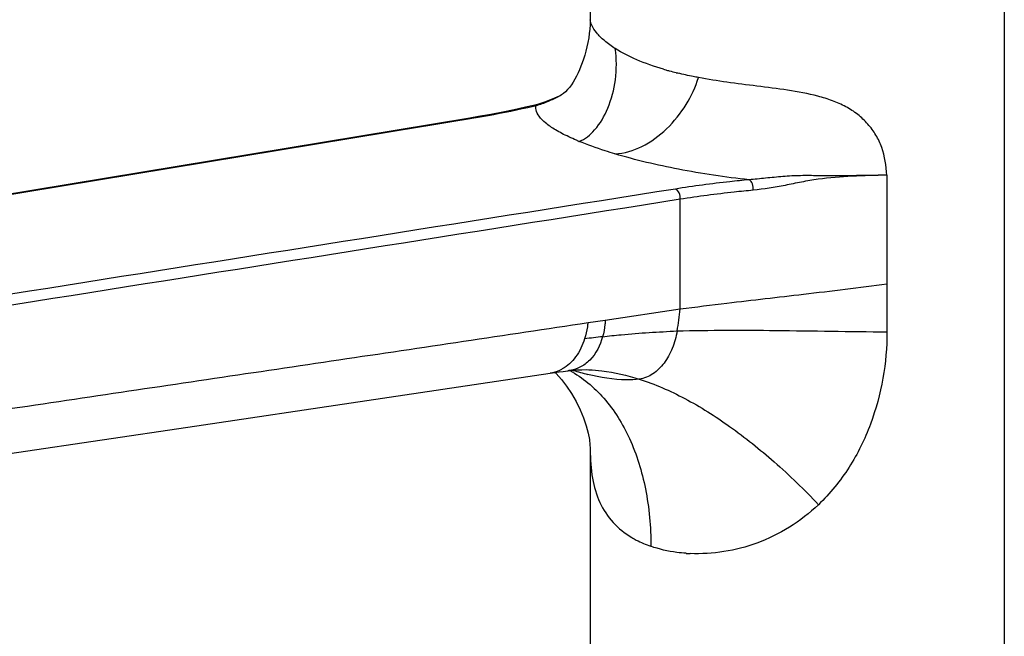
# Model space of a CAD drawing. Header units: millimetres. Extents: x 200 to 737, y 223 to 739.
# Tile 3 of 15: x 288 to 403, y 341 to 413. Entities that reach past the tile are written whole.
import ezdxf

# ---------------------------------------------------------------- set-up
doc = ezdxf.new("R2010")
doc.units = ezdxf.units.MM
doc.header["$LTSCALE"] = 65.395
doc.layers.get('0').update_dxf_attribs({"linetype": 'CONTINUOUS'})
doc.layers.add('ACHSEN', color=7, linetype='CONTINUOUS')
doc.layers.add('FLAECHEN', color=7, linetype='CONTINUOUS')

msp = doc.modelspace()

# ---------------------------------------------------------------- linework, layer by layer
at = {"color": 7, "linetype": 'CONTINUOUS'}
for p, q in [((350.92, 404.02), (350.93, 404.02)), ((340.47, 401.45), (226.49, 382.58)), ((349.87, 371.54), (349.87, 371.54)), ((354.56, 362.57), (354.56, 362.56))]:
    msp.add_line(p, q, dxfattribs=at)
at = {"color": 9, "linetype": 'CONTINUOUS'}
for p, q in [((340.48, 401.4), (340.71, 401.44)), ((352.07, 399.24), (352.03, 399.26)), ((352.07, 399.24), (352.04, 399.26)), ((389.32, 394.75), (389.32, 376.4)), ((365.11, 379.08), (365.11, 391.93)), ((356.32, 377.77), (365.11, 379.08)), ((354.31, 377.47), (356.32, 377.77))]:
    msp.add_line(p, q, dxfattribs=at)
at = {"color": 7, "linetype": 'CONTINUOUS'}
for points in [[(350.92, 404.02), (350.1, 403.65), (349.22, 403.31), (348.37, 403.04), (347.9, 402.92)], [(347.91, 402.92), (346.98, 402.71), (345.66, 402.42), (344.31, 402.15), (342.92, 401.88), (341.49, 401.63), (340.47, 401.45)], [(233.15, 354.16), (250.02, 356.66), (268.24, 359.38), (287.37, 362.24), (307.42, 365.22), (328.39, 368.34), (349.86, 371.54)]]:
    msp.add_lwpolyline(points, dxfattribs=at)
at = {"color": 9, "linetype": 'CONTINUOUS'}
for centre, radius, start, end in [((373.04, 440.81), 35.06, 253.6107, 254.057), ((373.32, 441.76), 36.05, 254.0566, 254.3672), ((373.59, 442.75), 37.08, 254.3675, 254.7254), ((374.25, 445.18), 39.59, 254.7344, 255.9128), ((374.89, 447.69), 42.19, 255.9037, 256.2287), ((326.23, 496.9), 96.52, 282.9921, 283.1659), ((321.99, 383.93), 43.39, 350.1216, 353.5729), ((451.1, -423.35), 804.81, 96.78498, 96.93645), ((362.07, 402.83), 32.38, 252.9405, 256.0456), ((367.08, 368.75), 18.37, 265.9552, 267.4572)]:
    msp.add_arc(centre, radius, start, end, dxfattribs=at)
for points, knots in [([(357.5, 409.59), (357.05, 409.88), (356.27, 410.44), (355.33, 411.37), (354.77, 412.2), (354.56, 412.75), (354.56, 412.98)], [0, 0, 0, 0, 0.343639, 0.628814, 0.851188, 1, 1, 1, 1]), ([(353.24, 398.72), (353.96, 398.97), (355.37, 400.14), (356.8, 402.69), (357.66, 405.98), (357.67, 408.39), (357.5, 409.59)], [0, 0, 0, 0, 0.183506, 0.423865, 0.703952, 1, 1, 1, 1]), ([(363.15, 407.17), (362.08, 407.49), (360.14, 408.16), (358.29, 409.09), (357.5, 409.59)], [0, 0, 0, 0, 0.542342, 1, 1, 1, 1]), ([(357.46, 397.25), (358.55, 397.31), (360.8, 397.99), (363.64, 400.1), (365.88, 402.92), (366.9, 405.09), (367.24, 406.2)], [0, 0, 0, 0, 0.234557, 0.489378, 0.751612, 1, 1, 1, 1]), ([(367.24, 406.2), (367.04, 406.23), (366.24, 406.39), (365.44, 406.57), (364.84, 406.72)], [0, 0, 0, 0, 0.25547, 1, 1, 1, 1]), ([(389.32, 394.75), (389.22, 395.85), (388.99, 397.5), (388.07, 399.49), (387.09, 400.78), (385.92, 401.92), (384.5, 402.83), (382.92, 403.51), (380.65, 404.22), (377.68, 404.74), (374.11, 405.2), (370.62, 405.61), (368.35, 405.99), (367.24, 406.2)], [0, 0, 0, 0, 0.120509, 0.179165, 0.237508, 0.296599, 0.357152, 0.419841, 0.484245, 0.616195, 0.748437, 0.877284, 1, 1, 1, 1]), ([(348.21, 402.92), (348.7, 403.05), (349.63, 403.38), (350.5, 403.82), (350.92, 404.02)], [0, 0, 0, 0, 0.521782, 1, 1, 1, 1]), ([(340.71, 401.44), (341.34, 401.54), (343.75, 401.96), (346.16, 402.44), (347.92, 402.85)], [0, 0, 0, 0, 0.261801, 1, 1, 1, 1]), ([(352.04, 399.26), (351.51, 399.5), (350.57, 399.98), (349.39, 400.78), (348.58, 401.56), (348.27, 402.15), (348.22, 402.43)], [0, 0, 0, 0, 0.341785, 0.619304, 0.834745, 1, 1, 1, 1]), ([(353.24, 398.72), (353.14, 398.77), (352.75, 398.93), (352.36, 399.1), (352.07, 399.24)], [0, 0, 0, 0, 0.259084, 1, 1, 1, 1]), ([(357.46, 397.25), (357.08, 397.37), (355.65, 397.81), (354.25, 398.31), (353.24, 398.72)], [0, 0, 0, 0, 0.269755, 1, 1, 1, 1]), ([(373.16, 394.22), (370.39, 394.51), (365.1, 395.3), (359.9, 396.52), (357.46, 397.25)], [0, 0, 0, 0, 0.522991, 1, 1, 1, 1]), ([(389.32, 394.75), (387.95, 394.74), (385.92, 394.7), (383.23, 394.66), (381.22, 394.69), (379.18, 394.72), (377.14, 394.61), (375.13, 394.4), (373.81, 394.27), (373.16, 394.22)], [0, 0, 0, 0, 0.252685, 0.376593, 0.50007, 0.625801, 0.753535, 0.879536, 1, 1, 1, 1]), ([(389.32, 394.75), (387.96, 394.73), (385.26, 394.65), (381.92, 394.41), (379.31, 393.96), (376.79, 393.43), (374.9, 393.11), (373.65, 392.99)], [0, 0, 0, 0, 0.258326, 0.511389, 0.636799, 0.760966, 1, 1, 1, 1]), ([(373.16, 394.22), (372.41, 394.15), (369.53, 393.85), (366.65, 393.47), (364.53, 393.13)], [0, 0, 0, 0, 0.259427, 1, 1, 1, 1]), ([(373.65, 392.99), (373.68, 393.24), (373.63, 393.71), (373.35, 394.13), (373.16, 394.22)], [0, 0, 0, 0, 0.551004, 1, 1, 1, 1]), ([(365.11, 391.93), (365.13, 392.18), (365.06, 392.66), (364.73, 393.05), (364.53, 393.13)], [0, 0, 0, 0, 0.537127, 1, 1, 1, 1]), ([(373.65, 392.99), (372.91, 392.92), (370.05, 392.63), (367.21, 392.26), (365.11, 391.93)], [0, 0, 0, 0, 0.259422, 1, 1, 1, 1]), ([(365.11, 379.08), (366.93, 379.31), (371.74, 379.92), (379.82, 380.82), (386.06, 381.59), (389.32, 382.02)], [0, 0, 0, 0, 0.226231, 0.59649, 1, 1, 1, 1]), ([(237.61, 360.09), (247.34, 361.51), (266.78, 364.43), (295.96, 368.79), (325.13, 373.11), (344.58, 376.01), (354.31, 377.47)], [0, 0, 0, 0, 0.249981, 0.500004, 0.749989, 1, 1, 1, 1]), ([(354.29, 377.46), (354.27, 377.3), (354.19, 376.66), (354.05, 376.02), (353.9, 375.57)], [0, 0, 0, 0, 0.255717, 1, 1, 1, 1]), ([(356.32, 377.77), (356.31, 377.6), (356.26, 376.94), (356.14, 376.29), (356.01, 375.82)], [0, 0, 0, 0, 0.256998, 1, 1, 1, 1]), ([(364.74, 376.49), (368.59, 376.61), (376.78, 376.59), (384.97, 376.42), (389.32, 376.4)], [0, 0, 0, 0, 0.470019, 1, 1, 1, 1]), ([(389.32, 376.4), (389.32, 374.58), (388.99, 370.89), (387.54, 365.49), (385.06, 360.39), (382.65, 357.44), (381.29, 356.13)], [0, 0, 0, 0, 0.244277, 0.494014, 0.746677, 1, 1, 1, 1]), ([(353.9, 375.57), (353.66, 374.81), (353.02, 373.44), (351.9, 372.38), (351.29, 372.04)], [0, 0, 0, 0, 0.530131, 1, 1, 1, 1]), ([(351.29, 372.04), (351.18, 371.97), (350.73, 371.74), (350.24, 371.59), (349.87, 371.54)], [0, 0, 0, 0, 0.25395, 1, 1, 1, 1]), ([(352.18, 371.87), (353.67, 371.03), (356.47, 368.67), (359.46, 363.81), (361.29, 357.84), (361.66, 353.51), (361.67, 351.25)], [0, 0, 0, 0, 0.216724, 0.452953, 0.714323, 1, 1, 1, 1]), ([(360.31, 370.85), (359.81, 370.78), (357.78, 370.67), (355.75, 371.04), (354.26, 371.41)], [0, 0, 0, 0, 0.246598, 1, 1, 1, 1]), ([(360.31, 370.85), (362.15, 370.26), (365.83, 368.64), (371.09, 365.3), (376.31, 361.11), (379.66, 357.9), (381.29, 356.13)], [0, 0, 0, 0, 0.223765, 0.463368, 0.721468, 1, 1, 1, 1]), ([(354.56, 362.56), (354.56, 361.45), (354.69, 359.33), (355.53, 356.38), (357.13, 353.95), (358.62, 352.76), (359.43, 352.28)], [0, 0, 0, 0, 0.279505, 0.529054, 0.762614, 1, 1, 1, 1]), ([(381.29, 356.13), (380.24, 355.15), (377.98, 353.38), (373.03, 350.95), (368.9, 350.28), (366.26, 350.4)], [0, 0, 0, 0, 0.261773, 0.519065, 1, 1, 1, 1]), ([(359.43, 352.28), (359.6, 352.18), (360.32, 351.78), (361.08, 351.45), (361.66, 351.25)], [0, 0, 0, 0, 0.24389, 1, 1, 1, 1]), ([(365.78, 350.43), (365.42, 350.45), (364.02, 350.59), (362.64, 350.91), (361.66, 351.25)], [0, 0, 0, 0, 0.260809, 1, 1, 1, 1])]:
    msp.add_open_spline(points, degree=3, knots=knots, dxfattribs=at)
for points in [[(347.91, 402.92), (348.01, 402.94), (348.11, 402.94), (348.21, 402.92)], [(348.22, 402.43), (348.19, 402.59), (348.18, 402.76), (348.21, 402.92)], [(204.29, 378.85), (249.69, 386.37), (295.08, 393.88), (340.48, 401.4)], [(340.47, 401.45), (340.55, 401.47), (340.63, 401.46), (340.71, 401.44)], [(364.53, 393.13), (318.41, 385.83), (272.3, 378.52), (226.19, 371.22)], [(365.11, 391.93), (319, 384.63), (272.88, 377.32), (226.77, 370.01)]]:
    msp.add_open_spline(points, degree=3, dxfattribs=at)
at = {"layer": 'ACHSEN', "color": 7, "linetype": 'CONTINUOUS'}
for p, q in [((354.56, 432.29), (354.56, 412.98)), ((403.06, 432.29), (403.06, 232.18)), ((354.56, 362.57), (354.56, 232.18))]:
    msp.add_line(p, q, dxfattribs=at)
at = {"layer": 'FLAECHEN', "color": 7, "linetype": 'CONTINUOUS'}
for p, q in [((350.46, 371.62), (350.59, 371.49)), ((352.05, 371.83), (351.92, 371.82)), ((354.4, 371.95), (354.42, 371.95))]:
    msp.add_line(p, q, dxfattribs=at)
for points in [[(354.56, 412.98), (354.56, 412.86), (354.54, 412.38), (354.51, 411.88), (354.45, 411.36), (354.38, 410.84), (354.28, 410.32), (354.17, 409.8), (354.05, 409.31), (353.92, 408.83), (353.78, 408.37), (353.63, 407.94), (353.48, 407.52), (353.31, 407.12), (353.14, 406.74), (352.96, 406.37), (352.76, 406.02), (352.56, 405.67), (352.35, 405.35), (352.12, 405.05), (351.89, 404.78), (351.65, 404.54), (351.42, 404.34), (351.21, 404.18), (351.03, 404.07), (350.93, 404.02)], [(349.87, 371.54), (350.42, 371.62), (350.92, 371.69), (351.41, 371.75), (351.92, 371.82)], [(350.59, 371.49), (351.19, 370.79), (351.8, 370.01), (352.38, 369.15), (352.92, 368.22), (353.39, 367.26), (353.78, 366.3), (354.09, 365.37), (354.32, 364.51), (354.46, 363.76), (354.53, 363.16), (354.56, 362.74), (354.57, 362.56)], [(352.05, 371.83), (352.31, 371.86), (352.96, 371.92), (353.57, 371.95), (354.14, 371.96), (354.4, 371.95)]]:
    msp.add_lwpolyline(points, dxfattribs=at)
at = {"layer": 'FLAECHEN', "color": 9, "linetype": 'CONTINUOUS'}
for points, knots in [([(356.01, 375.82), (356.74, 375.91), (359.64, 376.22), (362.55, 376.39), (364.74, 376.49)], [0, 0, 0, 0, 0.250456, 1, 1, 1, 1]), ([(364.74, 376.49), (364.62, 375.8), (364.26, 374.47), (363.32, 372.71), (362, 371.39), (360.87, 370.92), (360.31, 370.85)], [0, 0, 0, 0, 0.277495, 0.537036, 0.776617, 1, 1, 1, 1]), ([(356.01, 375.82), (355.74, 374.81), (355.02, 373.37), (353.41, 372.17), (352.5, 371.89), (352.05, 371.84)], [0, 0, 0, 0, 0.530202, 0.769139, 1, 1, 1, 1]), ([(354.42, 371.95), (354.92, 371.93), (356.92, 371.77), (358.88, 371.29), (360.31, 370.85)], [0, 0, 0, 0, 0.250449, 1, 1, 1, 1])]:
    msp.add_open_spline(points, degree=3, knots=knots, dxfattribs=at)

doc.saveas('drawing.dxf')
